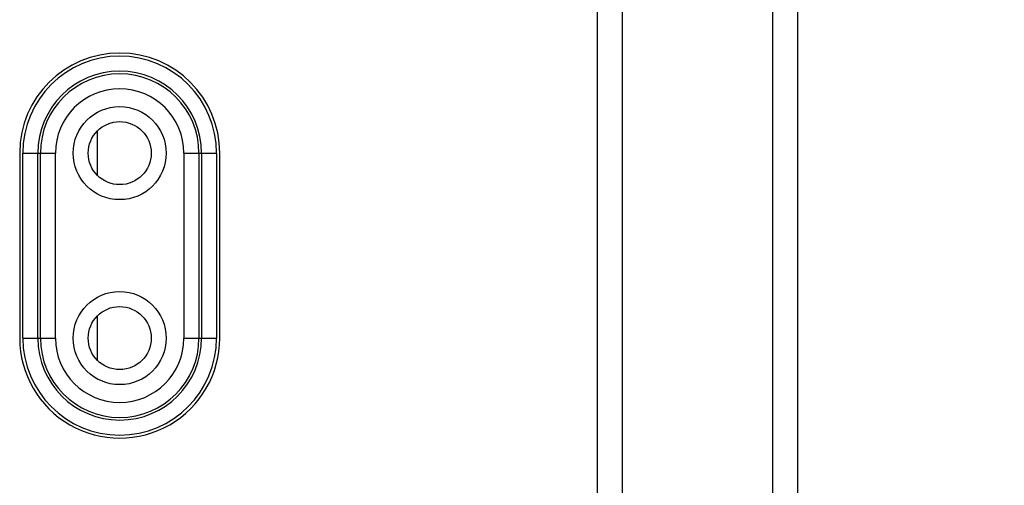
# Model space of a CAD drawing. Header units: inches. Extents: x 0 to 34, y 0 to 22.
# Tile 61 of 74: x 20.902 to 21.886, y 15.393 to 15.859. Entities that reach past the tile are written whole.
import ezdxf

# ---------------------------------------------------------------- set-up
doc = ezdxf.new("R2010")
doc.units = ezdxf.units.IN
doc.header["$LTSCALE"] = 1.87
doc.header["$MEASUREMENT"] = 0
doc.layers.get('0').update_dxf_attribs({"linetype": 'CONTINUOUS'})
doc.layers.add('02___PRT_ALL_AXES', color=7, linetype='CONTINUOUS')
doc.layers.add('DIMENSIONS', color=7, linetype='CONTINUOUS')
doc.styles.get("Standard").update_dxf_attribs({"font": 'txt', "width": 0.8})
doc.dimstyles.new('DIMSTYLE_1', dxfattribs={"dimtxt": 0.125, "dimasz": 0.18, "dimexe": 0.125, "dimexo": 0.0625, "dimgap": 0.0625, "dimtad": 0, "dimtih": 1, "dimtoh": 1, "dimdec": 3, "dimzin": 4, "dimdsep": 46, "dimtxsty": 'STANDARD', "dimblk": '_FILLED', "dimblk1": '_FILLED', "dimblk2": '_FILLED', "dimcen": 0.09, "dimadec": 0, "dimazin": 0, "dimtp": 0.001, "dimtm": 0.001, "dimtfac": 1, "dimtdec": 3, "dimtofl": 0, "dimtmove": 0, "dimatfit": 3, "dimldrblk": '_FILLED', "dimfxl": 1, "dimtolj": 1, "dimtzin": 4, "dimarcsym": 0})

# ---------------------------------------------------------------- blocks, each defined once
blk = doc.blocks.new('_FILLED')
at = {"color": 0, "linetype": 'BYBLOCK'}
blk.add_solid([(0, 0), (-1, 0.1736), (-1, -0.1736)], dxfattribs=at)
blk = doc.blocks.new('*D21')
at = {"layer": 'DIMENSIONS', "color": 2, "linetype": 'CONTINUOUS'}
for p, q in [((21.11722, 16.1585), (22.55457, 16.1585)), ((22.42957, 16.1585), (22.42957, 15.75801)), ((22.42957, 15.10751), (22.42957, 15.50801)), ((21.11722, 15.10751), (22.55457, 15.10751))]:
    blk.add_line(p, q, dxfattribs=at)
at = {"layer": 'DIMENSIONS', "color": 2, "linetype": 'CONTINUOUS', "xscale": 0.18, "yscale": 0.18, "zscale": 0.18}
for p, rotation in [((22.42957, 16.1585), 90), ((22.42957, 15.10751), 270)]:
    blk.add_blockref('_FILLED', p, dxfattribs=dict(at, rotation=rotation))
at = {"layer": 'DIMENSIONS', "color": 2, "linetype": 'CONTINUOUS', "insert": (22.42957, 15.69551), "char_height": 0.125, "width": 1.225, "attachment_point": 2, "line_spacing_factor": 0.9}
blk.add_mtext('1.051{\\Ftxt.shx;\\W1.000000;\\H0.125000; }[26.7]', dxfattribs=at)

msp = doc.modelspace()

# ---------------------------------------------------------------- linework, layer by layer
at = {"color": 7, "linetype": 'CONTINUOUS'}
for p, q in [((21.50456, 11.98918), (21.50456, 17.09773)), ((21.65457, 17.09407), (21.65457, 11.99285)), ((21.47957, 12.01357), (21.47957, 17.07335)), ((21.67957, 17.06846), (21.67957, 12.01846)), ((20.97957, 15.74756), (20.97957, 15.7033)), ((20.90506, 15.54059), (20.90506, 15.72543)), ((20.90506, 15.72543), (20.9377, 15.72543)), ((20.92005, 15.54059), (20.92005, 15.72543)), ((20.92271, 15.54059), (20.92271, 15.72543)), ((20.9377, 15.54059), (20.9377, 15.72543)), ((21.06623, 15.72543), (21.06623, 15.54059)), ((21.06623, 15.72543), (21.09887, 15.72543)), ((21.08122, 15.72543), (21.08122, 15.54059)), ((21.08388, 15.72543), (21.08388, 15.54059)), ((21.09887, 15.72543), (21.09887, 15.54059)), ((20.97957, 15.56272), (20.97957, 15.51845)), ((20.90506, 15.54059), (20.9377, 15.54059)), ((21.06623, 15.54059), (21.09887, 15.54059))]:
    msp.add_line(p, q, dxfattribs=at)
for centre, radius in [((21.00196, 15.72543), 0.0465), ((21.00196, 15.72543), 0.0315), ((21.00196, 15.54059), 0.0465), ((21.00196, 15.54059), 0.0315)]:
    msp.add_circle(centre, radius, dxfattribs=at)
for centre, radius, start, end in [((21.00196, 15.72543), 0.0969, 0, 180), ((21.00196, 15.72543), 0.08191, 0, 180), ((21.00196, 15.72543), 0.07926, 0, 180), ((21.00196, 15.72543), 0.06426, 0, 180), ((21.00196, 15.54059), 0.0969, 180, 360), ((21.00196, 15.54059), 0.08191, 180, 360), ((21.00196, 15.54059), 0.07926, 180, 360), ((21.00196, 15.54059), 0.06426, 180, 360)]:
    msp.add_arc(centre, radius, start, end, dxfattribs=at)
at = {"layer": '02___PRT_ALL_AXES', "color": 7, "linetype": 'CONTINUOUS'}
for p, q in [((20.90197, 15.72576), (20.90196, 15.54059)), ((21.10196, 15.54059), (21.10196, 15.72542))]:
    msp.add_line(p, q, dxfattribs=at)
for centre, start, end in [((21.00196, 15.72543), 359.99704, 179.81195), ((21.00196, 15.54059), 179.99983, 360)]:
    msp.add_arc(centre, 0.1, start, end, dxfattribs=at)

# ---------------------------------------------------------------- dimensions: what is measured, and where the dimension line sits
at = {"layer": 'DIMENSIONS', "color": 2, "linetype": 'CONTINUOUS'}
dim = msp.add_linear_dim(base=(22.42957, 15.10751), p1=(21.05472, 16.1585), p2=(21.05472, 15.10751), angle=270, dimstyle='DIMSTYLE_1', dxfattribs=at)
dim.commit()
dim.dimension.update_dxf_attribs({"geometry": '*D21', "text_midpoint": (22.42957, 15.63301), "dimtype": 160})

doc.saveas('drawing.dxf')
